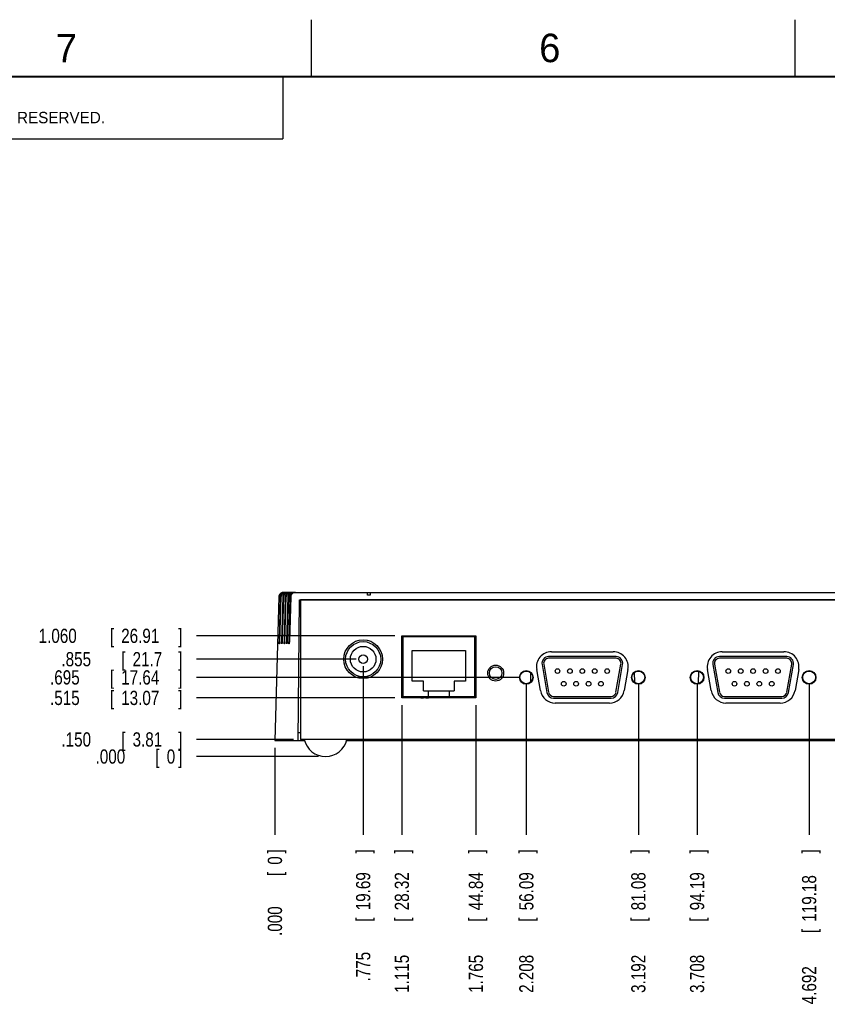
# Model space of a CAD drawing. Header units: inches. Extents: x 0 to 34, y 0 to 22.
# Tile 3 of 29: x 5.9 to 13, y 13.4 to 22. Entities that reach past the tile are written whole.
import ezdxf

# ---------------------------------------------------------------- set-up
doc = ezdxf.new("R2010")
doc.units = ezdxf.units.IN
doc.header["$LTSCALE"] = 1.87
doc.header["$MEASUREMENT"] = 0
doc.layers.get('0').update_dxf_attribs({"linetype": 'CONTINUOUS'})
doc.layers.add('DIMENSIONS', color=7, linetype='CONTINUOUS')
doc.styles.get("Standard").update_dxf_attribs({"font": 'txt', "width": 0.8})
doc.dimstyles.new('DIMSTYLE_2', dxfattribs={"dimtxt": 0.125, "dimasz": 0.18, "dimexe": 0.18, "dimexo": 0.0625, "dimgap": 0.09, "dimtad": 0, "dimtih": 1, "dimtoh": 1, "dimdec": 3, "dimzin": 4, "dimdsep": 46, "dimtxsty": 'STANDARD', "dimblk": '_FILLED', "dimblk1": '_FILLED', "dimblk2": '_FILLED', "dimcen": 0.09, "dimadec": 0, "dimazin": 0, "dimtp": 0.01, "dimtm": 0.01, "dimtfac": 1, "dimtdec": 3, "dimtofl": 0, "dimtmove": 0, "dimatfit": 3, "dimldrblk": '_FILLED', "dimfxl": 1, "dimtolj": 1, "dimtzin": 4, "dimarcsym": 0})

# ---------------------------------------------------------------- blocks, each defined once
blk = doc.blocks.new('*D3')
at = {"layer": 'DIMENSIONS', "color": 2, "linetype": 'CONTINUOUS'}
blk.add_line((8.9552, 16.3242), (8.9552, 14.8447), dxfattribs=at)
at = {"layer": 'DIMENSIONS', "color": 2, "linetype": 'CONTINUOUS', "width": 0.8}
for s, p in [(']', (9.0177, 14.6822)), ('19.69', (9.0177, 14.1822)), ('[', (9.0177, 14.0822)), ('.775', (9.0177, 13.5572))]:
    blk.add_text(s, height=0.125, rotation=90, dxfattribs=at).set_placement(p)
blk = doc.blocks.new('_FILLED')
at = {"color": 0, "linetype": 'BYBLOCK'}
blk.add_solid([(0, 0), (-1, 0.174), (-1, -0.174)], dxfattribs=at)
blk = doc.blocks.new('*D4')
at = {"layer": 'DIMENSIONS', "color": 2, "linetype": 'CONTINUOUS'}
blk.add_line((8.18, 15.6097), (8.18, 14.8447), dxfattribs=at)
at = {"layer": 'DIMENSIONS', "color": 2, "linetype": 'CONTINUOUS', "width": 0.8}
for s, p in [(']', (8.2425, 14.6822)), ('0', (8.2425, 14.5822)), ('[', (8.2425, 14.4822)), ('.000', (8.2425, 13.9572))]:
    blk.add_text(s, height=0.125, rotation=90, dxfattribs=at).set_placement(p)
blk = doc.blocks.new('*D5')
at = {"layer": 'DIMENSIONS', "color": 2, "linetype": 'CONTINUOUS'}
blk.add_line((9.295, 15.9842), (9.295, 14.8447), dxfattribs=at)
at = {"layer": 'DIMENSIONS', "color": 2, "linetype": 'CONTINUOUS', "width": 0.8}
for s, p in [(']', (9.3575, 14.6822)), ('28.32', (9.3575, 14.1822)), ('[', (9.3575, 14.0822)), ('1.115', (9.3575, 13.4572))]:
    blk.add_text(s, height=0.125, rotation=90, dxfattribs=at).set_placement(p)
blk = doc.blocks.new('*D6')
at = {"layer": 'DIMENSIONS', "color": 2, "linetype": 'CONTINUOUS'}
blk.add_line((9.9453, 15.9842), (9.9453, 14.8447), dxfattribs=at)
at = {"layer": 'DIMENSIONS', "color": 2, "linetype": 'CONTINUOUS', "width": 0.8}
for s, p in [(']', (10.0078, 14.6822)), ('44.84', (10.0078, 14.1822)), ('[', (10.0078, 14.0822)), ('1.765', (10.0078, 13.4572))]:
    blk.add_text(s, height=0.125, rotation=90, dxfattribs=at).set_placement(p)
blk = doc.blocks.new('*D7')
at = {"layer": 'DIMENSIONS', "color": 2, "linetype": 'CONTINUOUS'}
blk.add_line((10.3882, 16.1643), (10.3882, 14.8447), dxfattribs=at)
at = {"layer": 'DIMENSIONS', "color": 2, "linetype": 'CONTINUOUS', "width": 0.8}
for s, p in [(']', (10.4507, 14.6822)), ('56.09', (10.4507, 14.1822)), ('[', (10.4507, 14.0822)), ('2.208', (10.4507, 13.4572))]:
    blk.add_text(s, height=0.125, rotation=90, dxfattribs=at).set_placement(p)
blk = doc.blocks.new('*D8')
at = {"layer": 'DIMENSIONS', "color": 2, "linetype": 'CONTINUOUS'}
blk.add_line((11.3722, 16.1643), (11.3722, 14.8447), dxfattribs=at)
at = {"layer": 'DIMENSIONS', "color": 2, "linetype": 'CONTINUOUS', "width": 0.8}
for s, p in [(']', (11.4347, 14.6822)), ('81.08', (11.4347, 14.1822)), ('[', (11.4347, 14.0822)), ('3.192', (11.4347, 13.4572))]:
    blk.add_text(s, height=0.125, rotation=90, dxfattribs=at).set_placement(p)
blk = doc.blocks.new('*D9')
at = {"layer": 'DIMENSIONS', "color": 2, "linetype": 'CONTINUOUS'}
blk.add_line((11.8882, 16.1643), (11.8882, 14.8447), dxfattribs=at)
at = {"layer": 'DIMENSIONS', "color": 2, "linetype": 'CONTINUOUS', "width": 0.8}
for s, p in [(']', (11.9507, 14.6822)), ('94.19', (11.9507, 14.1822)), ('[', (11.9507, 14.0822)), ('3.708', (11.9507, 13.4572))]:
    blk.add_text(s, height=0.125, rotation=90, dxfattribs=at).set_placement(p)
blk = doc.blocks.new('*D10')
at = {"layer": 'DIMENSIONS', "color": 2, "linetype": 'CONTINUOUS'}
blk.add_line((12.8722, 16.1643), (12.8722, 14.8447), dxfattribs=at)
at = {"layer": 'DIMENSIONS', "color": 2, "linetype": 'CONTINUOUS', "width": 0.8}
for s, p in [(']', (12.9347, 14.6822)), ('119.18', (12.9347, 14.0822)), ('[', (12.9347, 13.9822)), ('4.692', (12.9347, 13.3572))]:
    blk.add_text(s, height=0.125, rotation=90, dxfattribs=at).set_placement(p)
blk = doc.blocks.new('*D11')
at = {"layer": 'DIMENSIONS', "color": 2, "linetype": 'CONTINUOUS'}
blk.add_line((13.3882, 16.1647), (13.3882, 14.8447), dxfattribs=at)
at = {"layer": 'DIMENSIONS', "color": 2, "linetype": 'CONTINUOUS', "width": 0.8}
for s, p in [(']', (13.4507, 14.6822)), ('132.29', (13.4507, 14.0822)), ('[', (13.4507, 13.9822)), ('5.208', (13.4507, 13.3572))]:
    blk.add_text(s, height=0.125, rotation=90, dxfattribs=at).set_placement(p)
blk = doc.blocks.new('*D12')
at = {"layer": 'DIMENSIONS', "color": 2, "linetype": 'CONTINUOUS'}
blk.add_line((14.3722, 16.1647), (14.3722, 14.8447), dxfattribs=at)
at = {"layer": 'DIMENSIONS', "color": 2, "linetype": 'CONTINUOUS', "width": 0.8}
for s, p in [(']', (14.4347, 14.6822)), ('157.28', (14.4347, 14.0822)), ('[', (14.4347, 13.9822)), ('6.192', (14.4347, 13.3572))]:
    blk.add_text(s, height=0.125, rotation=90, dxfattribs=at).set_placement(p)
blk = doc.blocks.new('*D13')
at = {"layer": 'DIMENSIONS', "color": 2, "linetype": 'CONTINUOUS'}
blk.add_line((14.8882, 16.1647), (14.8882, 14.8447), dxfattribs=at)
at = {"layer": 'DIMENSIONS', "color": 2, "linetype": 'CONTINUOUS', "width": 0.8}
for s, p in [(']', (14.9507, 14.6822)), ('170.39', (14.9507, 14.0822)), ('[', (14.9507, 13.9822)), ('6.708', (14.9507, 13.3572))]:
    blk.add_text(s, height=0.125, rotation=90, dxfattribs=at).set_placement(p)
blk = doc.blocks.new('*D14')
at = {"layer": 'DIMENSIONS', "color": 2, "linetype": 'CONTINUOUS'}
blk.add_line((15.8722, 16.1647), (15.8722, 14.8447), dxfattribs=at)
at = {"layer": 'DIMENSIONS', "color": 2, "linetype": 'CONTINUOUS', "width": 0.8}
for s, p in [(']', (15.9347, 14.6822)), ('195.38', (15.9347, 14.0822)), ('[', (15.9347, 13.9822)), ('7.692', (15.9347, 13.3572))]:
    blk.add_text(s, height=0.125, rotation=90, dxfattribs=at).set_placement(p)
blk = doc.blocks.new('*D15')
at = {"layer": 'DIMENSIONS', "color": 2, "linetype": 'CONTINUOUS'}
blk.add_line((8.8927, 16.3867), (7.4925, 16.3867), dxfattribs=at)
at = {"layer": 'DIMENSIONS', "color": 2, "linetype": 'CONTINUOUS', "width": 0.8}
for s, p in [('.855', (6.305, 16.3242)), ('[', (6.83, 16.3242)), ('21.7', (6.93, 16.3242)), (']', (7.33, 16.3242))]:
    blk.add_text(s, height=0.125, dxfattribs=at).set_placement(p)
blk = doc.blocks.new('*D16')
at = {"layer": 'DIMENSIONS', "color": 2, "linetype": 'CONTINUOUS'}
blk.add_line((8.5627, 15.5322), (7.4925, 15.5322), dxfattribs=at)
at = {"layer": 'DIMENSIONS', "color": 2, "linetype": 'CONTINUOUS', "width": 0.8}
for s, p in [('.000', (6.605, 15.4697)), ('[', (7.13, 15.4697)), ('0', (7.23, 15.4697)), (']', (7.33, 15.4697))]:
    blk.add_text(s, height=0.125, dxfattribs=at).set_placement(p)
blk = doc.blocks.new('*D17')
at = {"layer": 'DIMENSIONS', "color": 2, "linetype": 'CONTINUOUS'}
blk.add_line((9.2325, 16.0467), (7.4925, 16.0467), dxfattribs=at)
at = {"layer": 'DIMENSIONS', "color": 2, "linetype": 'CONTINUOUS', "width": 0.8}
for s, p in [('.515', (6.205, 15.9842)), ('[', (6.73, 15.9842)), ('13.07', (6.83, 15.9842)), (']', (7.33, 15.9842))]:
    blk.add_text(s, height=0.125, dxfattribs=at).set_placement(p)
blk = doc.blocks.new('*D18')
at = {"layer": 'DIMENSIONS', "color": 2, "linetype": 'CONTINUOUS'}
blk.add_line((10.3257, 16.2268), (7.4925, 16.2268), dxfattribs=at)
at = {"layer": 'DIMENSIONS', "color": 2, "linetype": 'CONTINUOUS', "width": 0.8}
for s, p in [('.695', (6.205, 16.1643)), ('[', (6.73, 16.1643)), ('17.64', (6.83, 16.1643)), (']', (7.33, 16.1643))]:
    blk.add_text(s, height=0.125, dxfattribs=at).set_placement(p)
blk = doc.blocks.new('*D19')
at = {"layer": 'DIMENSIONS', "color": 2, "linetype": 'CONTINUOUS'}
blk.add_line((9.2325, 16.5917), (7.4925, 16.5917), dxfattribs=at)
at = {"layer": 'DIMENSIONS', "color": 2, "linetype": 'CONTINUOUS', "width": 0.8}
for s, p in [('1.060', (6.105, 16.5292)), ('[', (6.73, 16.5292)), ('26.91', (6.83, 16.5292)), (']', (7.33, 16.5292))]:
    blk.add_text(s, height=0.125, dxfattribs=at).set_placement(p)
blk = doc.blocks.new('*D20')
at = {"layer": 'DIMENSIONS', "color": 2, "linetype": 'CONTINUOUS'}
blk.add_line((8.3427, 15.6822), (7.4925, 15.6822), dxfattribs=at)
at = {"layer": 'DIMENSIONS', "color": 2, "linetype": 'CONTINUOUS', "width": 0.8}
for s, p in [('.150', (6.305, 15.6197)), ('[', (6.83, 15.6197)), ('3.81', (6.93, 15.6197)), (']', (7.33, 15.6197))]:
    blk.add_text(s, height=0.125, dxfattribs=at).set_placement(p)

msp = doc.modelspace()

# ---------------------------------------------------------------- linework, layer by layer
at = {"color": 2, "linetype": 'CONTINUOUS'}
for p, q in [((8.5, 21.5), (8.5, 22)), ((12.75, 21.5), (12.75, 22)), ((0.5, 21.5), (8.25, 21.5)), ((8.25, 21.5), (8.25, 20.9531)), ((0.5, 20.9531), (8.25, 20.9531))]:
    msp.add_line(p, q, dxfattribs=at)
at = {"color": 7, "linetype": 'CONTINUOUS'}
for p, q in [((8.2555, 16.9722), (16.3549, 16.9722)), ((9.0177, 16.9472), (8.9927, 16.9472)), ((8.2141, 16.9333), (8.18, 15.6722)), ((8.2261, 16.9333), (8.2164, 16.5393)), ((8.2333, 16.9333), (8.2215, 16.5393)), ((8.2482, 16.9333), (8.2384, 16.5393)), ((8.2554, 16.9333), (8.2436, 16.5393)), ((8.2702, 16.9333), (8.2604, 16.5393)), ((8.2774, 16.9333), (8.2656, 16.5393)), ((8.2923, 16.9333), (8.2825, 16.5393)), ((8.2994, 16.9333), (8.2876, 16.5393)), ((8.3115, 16.9333), (8.3017, 16.5393)), ((8.3187, 16.9333), (8.3069, 16.5393)), ((8.3852, 15.6722), (8.3959, 16.9072)), ((8.3959, 16.9072), (16.2144, 16.9072)), ((8.4052, 16.9072), (8.4052, 15.6822)), ((16.2052, 16.9072), (8.4052, 16.9072)), ((9.295, 16.0467), (9.295, 16.5917)), ((9.295, 16.5917), (9.9453, 16.5917)), ((9.305, 16.5817), (9.305, 16.0467)), ((9.9353, 16.5817), (9.305, 16.5817)), ((9.4622, 16.5917), (9.4621, 16.5817)), ((9.6728, 16.5917), (9.6728, 16.5817)), ((9.9353, 16.0467), (9.9353, 16.5817)), ((9.9453, 16.5917), (9.9453, 16.0467)), ((9.295, 16.4417), (9.305, 16.4417)), ((9.3851, 16.1951), (9.3851, 16.4636)), ((9.3851, 16.4636), (9.8541, 16.4636)), ((9.8541, 16.4636), (9.8541, 16.1951)), ((9.9453, 16.4417), (9.9353, 16.4417)), ((10.6092, 16.4518), (11.1512, 16.4518)), ((12.1092, 16.4518), (12.6512, 16.4518)), ((10.5261, 16.3401), (10.5696, 16.0931)), ((10.5408, 16.3427), (10.5844, 16.0957)), ((11.1762, 16.4093), (10.5842, 16.4093)), ((11.1762, 16.3943), (10.5842, 16.3943)), ((11.1759, 16.0957), (11.2195, 16.3427)), ((11.1907, 16.0931), (11.2343, 16.3401)), ((12.0261, 16.3401), (12.0696, 16.0931)), ((12.0408, 16.3427), (12.0844, 16.0957)), ((12.6762, 16.4093), (12.0842, 16.4093)), ((12.6762, 16.3943), (12.0842, 16.3943)), ((12.6759, 16.0957), (12.7195, 16.3427)), ((12.6907, 16.0931), (12.7343, 16.3401)), ((10.4278, 16.1874), (10.4271, 16.267)), ((10.512, 16.1109), (10.4792, 16.2969)), ((11.2812, 16.2969), (11.2484, 16.1109)), ((11.3404, 16.1807), (11.3396, 16.2723)), ((11.9011, 16.1724), (11.9021, 16.281)), ((12.012, 16.1109), (11.9792, 16.2969)), ((12.7812, 16.2969), (12.7484, 16.1109)), ((9.305, 16.1717), (9.295, 16.1717)), ((9.4862, 16.1951), (9.3851, 16.1951)), ((9.4862, 16.1086), (9.4862, 16.1951)), ((9.7541, 16.1951), (9.7541, 16.1086)), ((9.8541, 16.1951), (9.7541, 16.1951)), ((9.9353, 16.1717), (9.9453, 16.1717)), ((9.4862, 16.1086), (9.7541, 16.1086)), ((9.5302, 16.0467), (9.5302, 16.1086)), ((9.7102, 16.1086), (9.7102, 16.0567)), ((9.9453, 16.0467), (9.295, 16.0467)), ((9.9353, 16.0567), (9.305, 16.0567)), ((9.315, 16.0567), (9.315, 16.0467)), ((9.3282, 16.0567), (9.3282, 16.0467)), ((9.4622, 16.0567), (9.4622, 16.0467)), ((9.4622, 16.0482), (9.4842, 16.0482)), ((9.4842, 16.0567), (9.4842, 16.0467)), ((9.5062, 16.0567), (9.5062, 16.0467)), ((9.5062, 16.0482), (9.5302, 16.0482)), ((9.5353, 16.0567), (9.5353, 16.0467)), ((9.5574, 16.0567), (9.5574, 16.0467)), ((9.5802, 16.0467), (9.5802, 16.0567)), ((9.5842, 16.0567), (9.5842, 16.0467)), ((9.6062, 16.0567), (9.6062, 16.0467)), ((9.6102, 16.0467), (9.6102, 16.0567)), ((9.6353, 16.0567), (9.6353, 16.0467)), ((9.6574, 16.0567), (9.6574, 16.0467)), ((9.6774, 16.0567), (9.6775, 16.0467)), ((9.6842, 16.0567), (9.6842, 16.0467)), ((9.7062, 16.0567), (9.7062, 16.0467)), ((9.7353, 16.0567), (9.7353, 16.0467)), ((9.7574, 16.0567), (9.7574, 16.0467)), ((9.7827, 16.0567), (9.7827, 16.0467)), ((9.9077, 16.0567), (9.9077, 16.0467)), ((9.9253, 16.0467), (9.9253, 16.0567)), ((10.6277, 16.0593), (11.1326, 16.0593)), ((10.6277, 16.0443), (11.1326, 16.0443)), ((11.1184, 16.0018), (10.642, 16.0018)), ((12.1277, 16.0593), (12.6326, 16.0593)), ((12.1277, 16.0443), (12.6326, 16.0443)), ((12.6184, 16.0018), (12.142, 16.0018)), ((8.3858, 15.7422), (8.4052, 15.7422)), ((8.18, 15.6722), (8.4402, 15.6722)), ((16.2052, 15.6822), (8.4052, 15.6822)), ((8.8101, 15.6722), (15.8002, 15.6722))]:
    msp.add_line(p, q, dxfattribs=at)
at = {"color": 7, "linetype": 'CONTINUOUS', "const_width": 0.02}
msp.add_lwpolyline([(33.5, 21.5), (0.5, 21.5)], dxfattribs=at)
at = {"color": 7, "linetype": 'CONTINUOUS'}
for centre, radius in [((8.9552, 16.3867), 0.17), ((8.9552, 16.3867), 0.154), ((8.9552, 16.3867), 0.1125), ((8.9552, 16.3867), 0.038), ((10.1192, 16.2647), 0.07), ((10.1192, 16.2647), 0.055), ((10.3882, 16.2268), 0.06), ((10.3882, 16.2268), 0.056), ((10.6622, 16.2827), 0.0205), ((10.7712, 16.2827), 0.0205), ((10.8802, 16.2827), 0.0205), ((10.9892, 16.2827), 0.0205), ((11.0982, 16.2827), 0.0205), ((11.3722, 16.2268), 0.06), ((11.3722, 16.2268), 0.056), ((11.8882, 16.2268), 0.06), ((11.8882, 16.2268), 0.056), ((12.1622, 16.2827), 0.0205), ((12.2712, 16.2827), 0.0205), ((12.3802, 16.2827), 0.0205), ((12.4892, 16.2827), 0.0205), ((12.5982, 16.2827), 0.0205), ((12.8722, 16.2268), 0.06), ((12.8722, 16.2268), 0.056), ((10.7167, 16.1709), 0.0205), ((10.8257, 16.1709), 0.0205), ((10.9347, 16.1709), 0.0205), ((11.0437, 16.1709), 0.0205), ((12.2167, 16.1709), 0.0205), ((12.3257, 16.1709), 0.0205), ((12.4347, 16.1709), 0.0205), ((12.5437, 16.1709), 0.0205)]:
    msp.add_circle(centre, radius, dxfattribs=at)
for centre, radius, start, end in [((10.6092, 16.3198), 0.132, 90, 190), ((11.1512, 16.3198), 0.132, 350, 90), ((12.1092, 16.3198), 0.132, 90, 190), ((12.6512, 16.3198), 0.132, 350, 90), ((10.5842, 16.3503), 0.059, 90, 190), ((10.5842, 16.3503), 0.044, 90, 190), ((11.1762, 16.3503), 0.059, 350, 90), ((11.1762, 16.3503), 0.044, 350, 90), ((12.0842, 16.3503), 0.059, 90, 190), ((12.0842, 16.3503), 0.044, 90, 190), ((12.6762, 16.3503), 0.059, 350, 90), ((12.6762, 16.3503), 0.044, 350, 90), ((10.642, 16.1338), 0.132, 190, 270), ((10.6277, 16.1033), 0.059, 190, 270), ((10.6277, 16.1033), 0.044, 190, 270), ((11.1184, 16.1338), 0.132, 270, 350), ((11.1326, 16.1033), 0.044, 270, 350), ((11.1326, 16.1033), 0.059, 270, 350), ((12.142, 16.1338), 0.132, 190, 270), ((12.1277, 16.1033), 0.059, 190, 270), ((12.1277, 16.1033), 0.044, 190, 270), ((12.6184, 16.1338), 0.132, 270, 350), ((12.6326, 16.1033), 0.044, 270, 350), ((12.6326, 16.1033), 0.059, 270, 350), ((8.6252, 15.7244), 0.1922, 192.68038, 347.31962)]:
    msp.add_arc(centre, radius, start, end, dxfattribs=at)
for points, knots in [([(8.2555, 16.9722), (8.2544, 16.9722), (8.2522, 16.9721), (8.2489, 16.9717), (8.2457, 16.9711), (8.2426, 16.9703), (8.2395, 16.9692), (8.2365, 16.9678), (8.2337, 16.9663), (8.231, 16.9645), (8.2285, 16.9626), (8.2262, 16.9605), (8.224, 16.9582), (8.222, 16.9558), (8.2203, 16.9533), (8.2187, 16.9506), (8.2174, 16.9479), (8.2163, 16.9451), (8.2154, 16.9422), (8.2147, 16.9392), (8.2143, 16.9363), (8.2141, 16.9343), (8.2141, 16.9333)], [0, 0, 0, 0, 0.05223, 0.104406, 0.15645, 0.208404, 0.260092, 0.311562, 0.362735, 0.413558, 0.4641, 0.514229, 0.564064, 0.613541, 0.662656, 0.711525, 0.760045, 0.808368, 0.856494, 0.904398, 0.95226, 1, 1, 1, 1]), ([(8.2678, 16.9722), (8.2667, 16.9722), (8.2645, 16.9721), (8.2611, 16.9717), (8.2578, 16.9711), (8.2546, 16.9702), (8.2515, 16.9691), (8.2485, 16.9677), (8.2456, 16.9661), (8.2429, 16.9643), (8.2404, 16.9624), (8.238, 16.9603), (8.2358, 16.958), (8.2339, 16.9556), (8.2321, 16.9531), (8.2306, 16.9504), (8.2293, 16.9477), (8.2282, 16.9449), (8.2273, 16.942), (8.2267, 16.9391), (8.2263, 16.9362), (8.2261, 16.9342), (8.2261, 16.9333)], [0, 0, 0, 0, 0.05357, 0.107021, 0.160192, 0.213142, 0.265684, 0.317815, 0.3695, 0.420628, 0.471303, 0.521397, 0.570992, 0.620102, 0.668683, 0.716901, 0.764682, 0.81214, 0.859359, 0.906316, 0.95321, 1, 1, 1, 1]), ([(8.2685, 16.9717), (8.2674, 16.9715), (8.2652, 16.9711), (8.262, 16.9702), (8.2589, 16.9691), (8.2559, 16.9677), (8.253, 16.9661), (8.2503, 16.9644), (8.2477, 16.9624), (8.2453, 16.9603), (8.2432, 16.958), (8.2412, 16.9556), (8.2394, 16.953), (8.2379, 16.9504), (8.2365, 16.9477), (8.2354, 16.9449), (8.2346, 16.942), (8.2339, 16.9391), (8.2335, 16.9362), (8.2333, 16.9342), (8.2333, 16.9333)], [0, 0, 0, 0, 0.059327, 0.118494, 0.177292, 0.235697, 0.293666, 0.351057, 0.407968, 0.464247, 0.519965, 0.575127, 0.62967, 0.683764, 0.737316, 0.790448, 0.843241, 0.895666, 0.947938, 1, 1, 1, 1]), ([(8.2899, 16.9722), (8.2887, 16.9722), (8.2865, 16.9721), (8.2831, 16.9717), (8.2798, 16.9711), (8.2766, 16.9702), (8.2735, 16.9691), (8.2705, 16.9677), (8.2676, 16.9661), (8.2649, 16.9643), (8.2624, 16.9624), (8.26, 16.9603), (8.2579, 16.958), (8.2559, 16.9556), (8.2542, 16.9531), (8.2526, 16.9504), (8.2513, 16.9477), (8.2502, 16.9449), (8.2494, 16.942), (8.2487, 16.9391), (8.2483, 16.9362), (8.2482, 16.9342), (8.2482, 16.9333)], [0, 0, 0, 0, 0.05357, 0.107021, 0.160192, 0.213142, 0.265684, 0.317815, 0.3695, 0.420628, 0.471303, 0.521397, 0.570992, 0.620102, 0.668683, 0.716901, 0.764682, 0.81214, 0.859359, 0.906316, 0.95321, 1, 1, 1, 1]), ([(8.2906, 16.9717), (8.2895, 16.9715), (8.2873, 16.9711), (8.284, 16.9702), (8.2809, 16.9691), (8.2779, 16.9677), (8.275, 16.9661), (8.2723, 16.9644), (8.2697, 16.9624), (8.2674, 16.9603), (8.2652, 16.958), (8.2632, 16.9556), (8.2615, 16.953), (8.2599, 16.9504), (8.2586, 16.9477), (8.2575, 16.9449), (8.2566, 16.942), (8.2559, 16.9391), (8.2555, 16.9362), (8.2554, 16.9342), (8.2554, 16.9333)], [0, 0, 0, 0, 0.059327, 0.118494, 0.177292, 0.235697, 0.293666, 0.351057, 0.407968, 0.464247, 0.519965, 0.575127, 0.62967, 0.683764, 0.737316, 0.790448, 0.843241, 0.895666, 0.947938, 1, 1, 1, 1]), ([(8.2752, 16.9722), (8.2741, 16.9722), (8.2719, 16.9721), (8.2696, 16.9719), (8.2685, 16.9717)], [0, 0, 0, 0, 0.500101, 1, 1, 1, 1]), ([(8.3119, 16.9722), (8.3108, 16.9722), (8.3085, 16.9721), (8.3052, 16.9717), (8.3019, 16.9711), (8.2987, 16.9702), (8.2955, 16.9691), (8.2925, 16.9677), (8.2897, 16.9661), (8.287, 16.9643), (8.2844, 16.9624), (8.2821, 16.9603), (8.2799, 16.958), (8.278, 16.9556), (8.2762, 16.9531), (8.2747, 16.9504), (8.2734, 16.9477), (8.2723, 16.9449), (8.2714, 16.942), (8.2708, 16.9391), (8.2704, 16.9362), (8.2702, 16.9342), (8.2702, 16.9333)], [0, 0, 0, 0, 0.05357, 0.107021, 0.160192, 0.213142, 0.265684, 0.317815, 0.3695, 0.420628, 0.471303, 0.521397, 0.570992, 0.620102, 0.668683, 0.716901, 0.764682, 0.81214, 0.859359, 0.906316, 0.95321, 1, 1, 1, 1]), ([(8.3193, 16.9722), (8.3182, 16.9722), (8.3159, 16.9721), (8.3126, 16.9717), (8.3093, 16.9711), (8.3061, 16.9702), (8.303, 16.9691), (8.2999, 16.9677), (8.2971, 16.9661), (8.2943, 16.9644), (8.2918, 16.9624), (8.2894, 16.9603), (8.2872, 16.958), (8.2853, 16.9556), (8.2835, 16.953), (8.282, 16.9504), (8.2806, 16.9477), (8.2795, 16.9449), (8.2786, 16.942), (8.278, 16.9391), (8.2776, 16.9362), (8.2774, 16.9342), (8.2774, 16.9333)], [0, 0, 0, 0, 0.053227, 0.106433, 0.159446, 0.212316, 0.264855, 0.317044, 0.368843, 0.420126, 0.47098, 0.521269, 0.571057, 0.620348, 0.669085, 0.717422, 0.765274, 0.812752, 0.859925, 0.906771, 0.953479, 1, 1, 1, 1]), ([(8.2973, 16.9722), (8.2961, 16.9722), (8.2939, 16.9721), (8.2917, 16.9719), (8.2906, 16.9717)], [0, 0, 0, 0, 0.500101, 1, 1, 1, 1]), ([(8.334, 16.9722), (8.3328, 16.9722), (8.3306, 16.9721), (8.3272, 16.9717), (8.3239, 16.9711), (8.3207, 16.9702), (8.3176, 16.9691), (8.3146, 16.9677), (8.3117, 16.9661), (8.309, 16.9643), (8.3065, 16.9624), (8.3041, 16.9603), (8.302, 16.958), (8.3, 16.9556), (8.2983, 16.9531), (8.2967, 16.9504), (8.2954, 16.9477), (8.2943, 16.9449), (8.2935, 16.942), (8.2928, 16.9391), (8.2924, 16.9362), (8.2923, 16.9342), (8.2923, 16.9333)], [0, 0, 0, 0, 0.05357, 0.107021, 0.160192, 0.213142, 0.265684, 0.317815, 0.3695, 0.420628, 0.471303, 0.521397, 0.570992, 0.620102, 0.668683, 0.716901, 0.764682, 0.81214, 0.859359, 0.906316, 0.95321, 1, 1, 1, 1]), ([(8.3414, 16.9722), (8.3402, 16.9722), (8.338, 16.9721), (8.3346, 16.9717), (8.3314, 16.9711), (8.3281, 16.9702), (8.325, 16.9691), (8.322, 16.9677), (8.3191, 16.9661), (8.3164, 16.9644), (8.3138, 16.9624), (8.3115, 16.9603), (8.3093, 16.958), (8.3073, 16.9556), (8.3056, 16.953), (8.304, 16.9504), (8.3027, 16.9477), (8.3016, 16.9449), (8.3007, 16.942), (8.3, 16.9391), (8.2996, 16.9362), (8.2995, 16.9342), (8.2994, 16.9333)], [0, 0, 0, 0, 0.053227, 0.106433, 0.159446, 0.212316, 0.264855, 0.317044, 0.368843, 0.420126, 0.47098, 0.521269, 0.571057, 0.620348, 0.669085, 0.717422, 0.765274, 0.812752, 0.859925, 0.906771, 0.953479, 1, 1, 1, 1]), ([(8.3532, 16.9722), (8.3521, 16.9722), (8.3498, 16.9721), (8.3465, 16.9717), (8.3432, 16.9711), (8.3399, 16.9702), (8.3368, 16.9691), (8.3338, 16.9677), (8.3309, 16.9661), (8.3282, 16.9643), (8.3257, 16.9624), (8.3234, 16.9603), (8.3212, 16.958), (8.3192, 16.9556), (8.3175, 16.9531), (8.316, 16.9504), (8.3146, 16.9477), (8.3136, 16.9449), (8.3127, 16.942), (8.312, 16.9391), (8.3116, 16.9362), (8.3115, 16.9342), (8.3115, 16.9333)], [0, 0, 0, 0, 0.05357, 0.107021, 0.160192, 0.213142, 0.265684, 0.317815, 0.3695, 0.420628, 0.471303, 0.521397, 0.570992, 0.620102, 0.668683, 0.716901, 0.764682, 0.81214, 0.859359, 0.906316, 0.95321, 1, 1, 1, 1]), ([(8.3539, 16.9717), (8.3528, 16.9715), (8.3506, 16.9711), (8.3474, 16.9702), (8.3442, 16.9691), (8.3412, 16.9677), (8.3383, 16.9661), (8.3356, 16.9644), (8.3331, 16.9624), (8.3307, 16.9603), (8.3285, 16.958), (8.3265, 16.9556), (8.3248, 16.953), (8.3232, 16.9504), (8.3219, 16.9477), (8.3208, 16.9449), (8.3199, 16.942), (8.3193, 16.9391), (8.3188, 16.9362), (8.3187, 16.9342), (8.3187, 16.9333)], [0, 0, 0, 0, 0.059327, 0.118494, 0.177292, 0.235697, 0.293666, 0.351057, 0.407968, 0.464247, 0.519965, 0.575127, 0.62967, 0.683764, 0.737316, 0.790448, 0.843241, 0.895666, 0.947938, 1, 1, 1, 1]), ([(8.3606, 16.9722), (8.3595, 16.9722), (8.3572, 16.9721), (8.355, 16.9719), (8.3539, 16.9717)], [0, 0, 0, 0, 0.500101, 1, 1, 1, 1]), ([(8.9927, 16.9472), (8.9927, 16.9481), (8.9927, 16.9499), (8.9927, 16.9525), (8.9927, 16.955), (8.9927, 16.9573), (8.9927, 16.9596), (8.9927, 16.9617), (8.9927, 16.9636), (8.9927, 16.9653), (8.9926, 16.9669), (8.9926, 16.9682), (8.9926, 16.9694), (8.9926, 16.9704), (8.9926, 16.9711), (8.9926, 16.9717), (8.9926, 16.972), (8.9926, 16.9722), (8.9926, 16.9722)], [0, 0, 0, 0, 0.108082, 0.212569, 0.31258, 0.40731, 0.496502, 0.579912, 0.656826, 0.726635, 0.789156, 0.84421, 0.891311, 0.9301, 0.960498, 0.982397, 0.995583, 1, 1, 1, 1]), ([(9.0176, 16.9722), (9.0176, 16.9722), (9.0176, 16.972), (9.0176, 16.9717), (9.0176, 16.9711), (9.0176, 16.9704), (9.0176, 16.9694), (9.0176, 16.9682), (9.0176, 16.9669), (9.0177, 16.9653), (9.0177, 16.9636), (9.0177, 16.9617), (9.0177, 16.9596), (9.0177, 16.9573), (9.0177, 16.955), (9.0177, 16.9525), (9.0177, 16.9499), (9.0177, 16.9481), (9.0177, 16.9472)], [0, 0, 0, 0, 0.004417, 0.017603, 0.039502, 0.0699, 0.108689, 0.15579, 0.210844, 0.273365, 0.343173, 0.420088, 0.503498, 0.59269, 0.687419, 0.787431, 0.891918, 1, 1, 1, 1]), ([(8.2185, 16.5222), (8.2184, 16.5222), (8.2183, 16.5222), (8.218, 16.5224), (8.2178, 16.5228), (8.2176, 16.5233), (8.2174, 16.5239), (8.2172, 16.5247), (8.217, 16.5257), (8.2169, 16.5267), (8.2167, 16.5278), (8.2166, 16.5291), (8.2165, 16.5304), (8.2164, 16.5318), (8.2164, 16.5332), (8.2163, 16.5347), (8.2163, 16.5362), (8.2163, 16.5378), (8.2163, 16.5388), (8.2164, 16.5393)], [0, 0, 0, 0, 0.008128, 0.025446, 0.04914, 0.080356, 0.119337, 0.16567, 0.219058, 0.278913, 0.344404, 0.415199, 0.490465, 0.569342, 0.651592, 0.736337, 0.822947, 0.911132, 1, 1, 1, 1]), ([(8.2215, 16.5393), (8.2215, 16.5388), (8.2215, 16.5378), (8.2214, 16.5362), (8.2213, 16.5347), (8.2212, 16.5332), (8.221, 16.5317), (8.2209, 16.5303), (8.2207, 16.529), (8.2205, 16.5278), (8.2203, 16.5266), (8.2201, 16.5256), (8.2199, 16.5247), (8.2196, 16.5239), (8.2194, 16.5232), (8.2191, 16.5227), (8.2189, 16.5224), (8.2186, 16.5222), (8.2185, 16.5222), (8.2185, 16.5222)], [0, 0, 0, 0, 0.088387, 0.176455, 0.263171, 0.348212, 0.430912, 0.510347, 0.586206, 0.657561, 0.723555, 0.783779, 0.83735, 0.883722, 0.922549, 0.953463, 0.976804, 0.993798, 1, 1, 1, 1]), ([(8.2405, 16.5222), (8.2405, 16.5222), (8.2403, 16.5222), (8.2401, 16.5224), (8.2398, 16.5228), (8.2396, 16.5233), (8.2394, 16.5239), (8.2392, 16.5247), (8.2391, 16.5257), (8.2389, 16.5267), (8.2388, 16.5278), (8.2386, 16.5291), (8.2385, 16.5304), (8.2385, 16.5318), (8.2384, 16.5332), (8.2384, 16.5347), (8.2384, 16.5362), (8.2384, 16.5378), (8.2384, 16.5388), (8.2384, 16.5393)], [0, 0, 0, 0, 0.008128, 0.025446, 0.04914, 0.080356, 0.119337, 0.16567, 0.219058, 0.278913, 0.344404, 0.415199, 0.490465, 0.569342, 0.651592, 0.736337, 0.822947, 0.911132, 1, 1, 1, 1]), ([(8.2436, 16.5393), (8.2435, 16.5388), (8.2435, 16.5378), (8.2434, 16.5362), (8.2433, 16.5347), (8.2432, 16.5332), (8.2431, 16.5317), (8.2429, 16.5303), (8.2427, 16.529), (8.2426, 16.5278), (8.2423, 16.5266), (8.2421, 16.5256), (8.2419, 16.5247), (8.2417, 16.5239), (8.2414, 16.5232), (8.2412, 16.5227), (8.2409, 16.5224), (8.2407, 16.5222), (8.2405, 16.5222), (8.2405, 16.5222)], [0, 0, 0, 0, 0.088387, 0.176455, 0.263171, 0.348212, 0.430912, 0.510347, 0.586206, 0.657561, 0.723555, 0.783779, 0.83735, 0.883722, 0.922549, 0.953463, 0.976804, 0.993798, 1, 1, 1, 1]), ([(8.2625, 16.5222), (8.2625, 16.5222), (8.2623, 16.5222), (8.2621, 16.5224), (8.2619, 16.5228), (8.2617, 16.5233), (8.2615, 16.5239), (8.2613, 16.5247), (8.2611, 16.5257), (8.2609, 16.5267), (8.2608, 16.5278), (8.2607, 16.5291), (8.2606, 16.5304), (8.2605, 16.5318), (8.2604, 16.5332), (8.2604, 16.5347), (8.2604, 16.5362), (8.2604, 16.5378), (8.2604, 16.5388), (8.2604, 16.5393)], [0, 0, 0, 0, 0.008128, 0.025446, 0.04914, 0.080356, 0.119337, 0.16567, 0.219058, 0.278913, 0.344404, 0.415199, 0.490465, 0.569342, 0.651592, 0.736337, 0.822947, 0.911132, 1, 1, 1, 1]), ([(8.2656, 16.5393), (8.2656, 16.5388), (8.2655, 16.5378), (8.2655, 16.5362), (8.2654, 16.5347), (8.2653, 16.5332), (8.2651, 16.5317), (8.265, 16.5303), (8.2648, 16.529), (8.2646, 16.5278), (8.2644, 16.5266), (8.2642, 16.5256), (8.2639, 16.5247), (8.2637, 16.5239), (8.2635, 16.5232), (8.2632, 16.5227), (8.263, 16.5224), (8.2627, 16.5222), (8.2626, 16.5222), (8.2625, 16.5222)], [0, 0, 0, 0, 0.088387, 0.176455, 0.263171, 0.348212, 0.430912, 0.510347, 0.586206, 0.657561, 0.723555, 0.783779, 0.83735, 0.883722, 0.922549, 0.953463, 0.976804, 0.993798, 1, 1, 1, 1]), ([(8.2846, 16.5222), (8.2845, 16.5222), (8.2844, 16.5222), (8.2842, 16.5224), (8.2839, 16.5228), (8.2837, 16.5233), (8.2835, 16.5239), (8.2833, 16.5247), (8.2831, 16.5257), (8.283, 16.5267), (8.2828, 16.5278), (8.2827, 16.5291), (8.2826, 16.5304), (8.2825, 16.5318), (8.2825, 16.5332), (8.2825, 16.5347), (8.2824, 16.5362), (8.2825, 16.5378), (8.2825, 16.5388), (8.2825, 16.5393)], [0, 0, 0, 0, 0.008128, 0.025446, 0.04914, 0.080356, 0.119337, 0.16567, 0.219058, 0.278913, 0.344404, 0.415199, 0.490465, 0.569342, 0.651592, 0.736337, 0.822947, 0.911132, 1, 1, 1, 1]), ([(8.2876, 16.5393), (8.2876, 16.5388), (8.2876, 16.5378), (8.2875, 16.5362), (8.2874, 16.5347), (8.2873, 16.5332), (8.2872, 16.5317), (8.287, 16.5303), (8.2868, 16.529), (8.2866, 16.5278), (8.2864, 16.5266), (8.2862, 16.5256), (8.286, 16.5247), (8.2857, 16.5239), (8.2855, 16.5232), (8.2853, 16.5227), (8.285, 16.5224), (8.2848, 16.5222), (8.2846, 16.5222), (8.2846, 16.5222)], [0, 0, 0, 0, 0.088387, 0.176455, 0.263171, 0.348212, 0.430912, 0.510347, 0.586206, 0.657561, 0.723555, 0.783779, 0.83735, 0.883722, 0.922549, 0.953463, 0.976804, 0.993798, 1, 1, 1, 1]), ([(8.3038, 16.5222), (8.3038, 16.5222), (8.3036, 16.5222), (8.3034, 16.5224), (8.3032, 16.5228), (8.3029, 16.5233), (8.3027, 16.5239), (8.3025, 16.5247), (8.3024, 16.5257), (8.3022, 16.5267), (8.3021, 16.5278), (8.3019, 16.5291), (8.3019, 16.5304), (8.3018, 16.5318), (8.3017, 16.5332), (8.3017, 16.5347), (8.3017, 16.5362), (8.3017, 16.5378), (8.3017, 16.5388), (8.3017, 16.5393)], [0, 0, 0, 0, 0.008128, 0.025446, 0.04914, 0.080356, 0.119337, 0.16567, 0.219058, 0.278913, 0.344404, 0.415199, 0.490465, 0.569342, 0.651592, 0.736337, 0.822947, 0.911132, 1, 1, 1, 1]), ([(8.3069, 16.5393), (8.3069, 16.5388), (8.3068, 16.5378), (8.3067, 16.5362), (8.3066, 16.5347), (8.3065, 16.5332), (8.3064, 16.5317), (8.3062, 16.5303), (8.3061, 16.529), (8.3059, 16.5278), (8.3057, 16.5266), (8.3054, 16.5256), (8.3052, 16.5247), (8.305, 16.5239), (8.3047, 16.5232), (8.3045, 16.5227), (8.3042, 16.5224), (8.304, 16.5222), (8.3039, 16.5222), (8.3038, 16.5222)], [0, 0, 0, 0, 0.088387, 0.176455, 0.263171, 0.348212, 0.430912, 0.510347, 0.586206, 0.657561, 0.723555, 0.783779, 0.83735, 0.883722, 0.922549, 0.953463, 0.976804, 0.993798, 1, 1, 1, 1])]:
    msp.add_open_spline(points, degree=3, knots=knots, dxfattribs=at)
msp.add_open_spline([(9.347, 16.5917), (9.347, 16.5884), (9.347, 16.585), (9.3469, 16.5817)], degree=3, dxfattribs=at)

# ---------------------------------------------------------------- texts
at = {"color": 2, "linetype": 'CONTINUOUS'}
for s, height, p in [('7', 0.25, (6.2556, 21.6243)), ('6', 0.25, (10.5012, 21.6272)), ('NATIONAL INSTRUMENTS CORPORATION AND ITS LICENSORS.  ALL RIGHTS RESERVED.', 0.1, (0.9071, 21.0911))]:
    msp.add_text(s, height=height, dxfattribs=at).set_placement(p)

# ---------------------------------------------------------------- dimensions: what is measured, and where the dimension line sits
at = {"layer": 'DIMENSIONS', "color": 2, "linetype": 'CONTINUOUS'}
for feature_location, offset, dtype, origin, picture, middle in [((9.2325127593, 16.5917068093), (-1.7400350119, 0), 0, (9.2950127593, 15.5322068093), '*D19', (6.7674777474, 16.5917068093)), ((8.8926702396, 16.3867068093), (-1.4001924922, 0), 0, (8.6251702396, 15.5322068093), '*D15', (6.8674777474, 16.3867068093)), ((10.3257, 16.2268), (-2.8332, 0), 0, (10.3882, 15.5322), '*D18', (6.8175, 16.2268)), ((8.9552, 16.3242), (0, -1.4795), 1, (8.18, 15.6722), '*D3', (8.9552, 14.1697)), ((13.3882, 16.1647), (0, -1.32), 1, (8.18, 16.2272), '*D11', (13.3882, 14.0697)), ((14.3722, 16.1647), (0, -1.32), 1, (8.18, 16.2272), '*D12', (14.3722, 14.0697)), ((14.8882, 16.1647), (0, -1.32), 1, (8.18, 16.2272), '*D13', (14.8882, 14.0697)), ((15.8722, 16.1647), (0, -1.32), 1, (8.18, 16.2272), '*D14', (15.8722, 14.0697)), ((10.3882, 16.1643), (0, -1.3196), 1, (8.18, 16.2268), '*D7', (10.3882, 14.1197)), ((11.3722, 16.1643), (0, -1.3196), 1, (8.18, 16.2268), '*D8', (11.3722, 14.1197)), ((11.8882, 16.1643), (0, -1.3196), 1, (8.18, 16.2268), '*D9', (11.8882, 14.1197)), ((12.8722, 16.1643), (0, -1.3196), 1, (8.18, 16.2268), '*D10', (12.8722, 14.0697)), ((9.2325127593, 16.0467068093), (-1.7400350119, 0), 0, (9.2950127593, 15.5322068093), '*D17', (6.8174777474, 16.0467068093)), ((9.295, 15.9842), (0, -1.1395), 1, (8.18, 16.0467), '*D5', (9.295, 14.1197)), ((9.9453, 15.9842), (0, -1.1395), 1, (8.18, 16.0467), '*D6', (9.9453, 14.1197)), ((8.3427, 15.6822), (-0.8502, 0), 0, (8.4052, 15.5322), '*D20', (6.8675, 15.6822)), ((8.1799777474, 15.6097068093), (0, -0.765), 1, (8.1799777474, 15.6722068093), '*D4', (8.1799777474, 14.3697068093)), ((8.5626702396, 15.5322068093), (-1.0701924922, 0), 0, (8.6251702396, 15.5322068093), '*D16', (7.0174777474, 15.5322068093))]:
    dim = msp.add_ordinate_dim(feature_location=feature_location, offset=offset, dtype=dtype, origin=origin, dimstyle='DIMSTYLE_2', dxfattribs=at)
    dim.commit()
    dim.dimension.update_dxf_attribs({"geometry": picture, "text_midpoint": middle})

doc.saveas('drawing.dxf')
